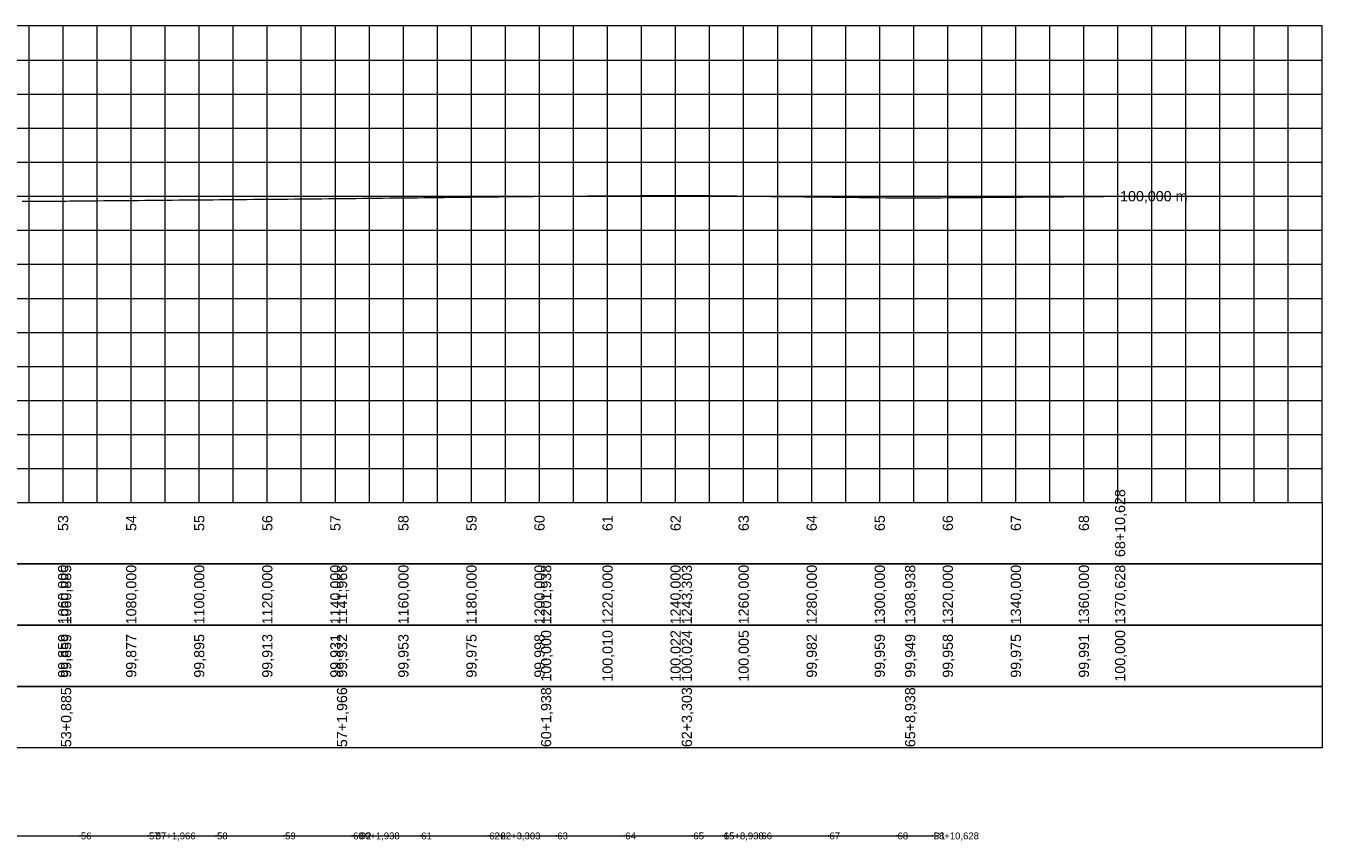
# Model space of a CAD drawing. Header units: inches. Extents: x 3580 to 5114, y 9998 to 10245.
# Tile 4 of 4: x 4733 to 5114, y 9998 to 10238. Entities that reach past the tile are written whole.
import ezdxf
from ezdxf.enums import TextEntityAlignment as Align

# ---------------------------------------------------------------- set-up
doc = ezdxf.new("R2010")
doc.units = ezdxf.units.IN
doc.header["$MEASUREMENT"] = 0
doc.header["$PDMODE"] = 34
doc.header["$PDSIZE"] = 0.2
doc.layers.get('0').update_dxf_attribs({"lineweight": 0})
doc.styles.add('$PF_GREIDE', font='arial.ttf')
doc.styles.get("Standard").update_dxf_attribs({"font": 'arial.ttf'})

# ---------------------------------------------------------------- blocks, each defined once
blk = doc.blocks.new('$VIAS_PERFLONG_PERFIL0')
at = {"color": 36}
for p, q in [((1100, 0), (1100, 140)), ((1150, 0), (1150, 140)), ((1200, 0), (1200, 140)), ((1250, 0), (1250, 140)), ((1300, 0), (1300, 140)), ((1350, 0), (1350, 140)), ((1400, 0), (1400, 140)), ((1450, 0), (1450, 140)), ((0, 100), (1480, 100)), ((0, 50), (1480, 50))]:
    blk.add_line(p, q, dxfattribs=at)
at = {"color": 30}
for p, q in [((1110, 0), (1110, 140)), ((1120, 0), (1120, 140)), ((1130, 0), (1130, 140)), ((1140, 0), (1140, 140)), ((1160, 0), (1160, 140)), ((1170, 0), (1170, 140)), ((1180, 0), (1180, 140)), ((1190, 0), (1190, 140)), ((1210, 0), (1210, 140)), ((1220, 0), (1220, 140)), ((1230, 0), (1230, 140)), ((1240, 0), (1240, 140)), ((1260, 0), (1260, 140)), ((1270, 0), (1270, 140)), ((1280, 0), (1280, 140)), ((1290, 0), (1290, 140)), ((1310, 0), (1310, 140)), ((1320, 0), (1320, 140)), ((1330, 0), (1330, 140)), ((1340, 0), (1340, 140)), ((1360, 0), (1360, 140)), ((1370, 0), (1370, 140)), ((1380, 0), (1380, 140)), ((1390, 0), (1390, 140)), ((1410, 0), (1410, 140)), ((1420, 0), (1420, 140)), ((1430, 0), (1430, 140)), ((1440, 0), (1440, 140)), ((1460, 0), (1460, 140)), ((1470, 0), (1470, 140)), ((0, 130), (1480, 130)), ((0, 120), (1480, 120)), ((0, 110), (1480, 110)), ((0, 90), (1480, 90)), ((0, 80), (1480, 80)), ((0, 70), (1480, 70)), ((0, 60), (1480, 60)), ((0, 40), (1480, 40)), ((0, 30), (1480, 30)), ((0, 20), (1480, 20)), ((0, 10), (1480, 10))]:
    blk.add_line(p, q, dxfattribs=at)
at = {"color": 36, "linetype": 'Continuous'}
for points in [[(0, 0), (1480, 0), (1480, 140), (0, 140)], [(0, 0), (1480, 0), (1480, -18), (0, -18)], [(0, -18), (1480, -18), (1480, -36), (0, -36)], [(0, -36), (1480, -36), (1480, -54), (0, -54)], [(0, -54), (1480, -54), (1480, -72), (0, -72)]]:
    blk.add_lwpolyline(points, close=True, dxfattribs=at)
at = {"color": 5, "linetype": 'Continuous'}
blk.add_lwpolyline([(1098, 88.52), (1100, 88.53), (1102, 88.54), (1104, 88.55), (1106, 88.57), (1108, 88.58), (1110, 88.59), (1110.88, 88.59), (1112, 88.61), (1114, 88.62), (1116, 88.64), (1118, 88.66), (1120, 88.68), (1122, 88.7), (1124, 88.71), (1126, 88.73), (1128, 88.75), (1130, 88.77), (1132, 88.78), (1134, 88.8), (1136, 88.82), (1138, 88.84), (1140, 88.86), (1142, 88.87), (1144, 88.89), (1146, 88.91), (1148, 88.93), (1150, 88.95), (1152, 88.96), (1154, 88.98), (1156, 89), (1158, 89.02), (1160, 89.04), (1162, 89.05), (1164, 89.07), (1166, 89.09), (1168, 89.11), (1170, 89.13), (1172, 89.14), (1174, 89.16), (1176, 89.18), (1178, 89.2), (1180, 89.22), (1182, 89.23), (1184, 89.25), (1186, 89.27), (1188, 89.29), (1190, 89.31), (1191.97, 89.32), (1192, 89.32), (1194, 89.35), (1196, 89.37), (1198, 89.39), (1200, 89.42), (1202, 89.44), (1204, 89.46), (1206, 89.48), (1208, 89.51), (1210, 89.53), (1212, 89.55), (1214, 89.57), (1216, 89.6), (1218, 89.62), (1220, 89.64), (1222, 89.66), (1224, 89.69), (1226, 89.71), (1228, 89.73), (1230, 89.75), (1232, 89.78), (1234, 89.8), (1236, 89.82), (1238, 89.84), (1240, 89.87), (1242, 89.89), (1244, 89.91), (1246, 89.93), (1248, 89.96), (1250, 89.98), (1251.94, 90), (1252, 90), (1254, 90.01), (1256, 90.02), (1258, 90.04), (1260, 90.05), (1262, 90.06), (1264, 90.07), (1266, 90.08), (1268, 90.09), (1270, 90.1), (1272, 90.12), (1274, 90.13), (1276, 90.14), (1278, 90.15), (1280, 90.16), (1282, 90.17), (1284, 90.19), (1286, 90.2), (1288, 90.21), (1290, 90.22), (1292, 90.23), (1293.3, 90.24), (1294, 90.23), (1296, 90.21), (1298, 90.19), (1300, 90.16), (1302, 90.14), (1304, 90.12), (1306, 90.09), (1308, 90.07), (1310, 90.05), (1312, 90.03), (1314, 90), (1316, 89.98), (1318, 89.96), (1320, 89.93), (1322, 89.91), (1324, 89.89), (1326, 89.87), (1328, 89.84), (1330, 89.82), (1332, 89.8), (1334, 89.78), (1336, 89.75), (1338, 89.73), (1340, 89.71), (1342, 89.68), (1344, 89.66), (1346, 89.64), (1348, 89.62), (1350, 89.59), (1352, 89.57), (1354, 89.55), (1356, 89.52), (1358, 89.5), (1358.94, 89.49), (1360, 89.5), (1362, 89.52), (1364, 89.53), (1366, 89.55), (1368, 89.57), (1370, 89.58), (1372, 89.6), (1374, 89.61), (1376, 89.63), (1378, 89.65), (1380, 89.66), (1382, 89.68), (1384, 89.7), (1386, 89.71), (1388, 89.73), (1390, 89.75), (1392, 89.76), (1394, 89.78), (1396, 89.8), (1398, 89.81), (1400, 89.83), (1402, 89.85), (1404, 89.86), (1406, 89.88), (1408, 89.9), (1410, 89.91), (1412, 89.93), (1414, 89.95), (1416, 89.96), (1418, 89.98), (1420, 89.99), (1420.63, 90)], dxfattribs=at)
at = {"color": 7, "linetype": 'Continuous', "style": '$PF_GREIDE'}
blk.add_text('100,000 m', height=3, dxfattribs=at).set_placement((1420.63, 90), align=Align.MIDDLE_LEFT)
for s, p in [('68+10,628', (1420.63, -6)), ('53', (1110, -6)), ('54', (1130, -6)), ('55', (1150, -6)), ('56', (1170, -6)), ('57', (1190, -6)), ('58', (1210, -6)), ('59', (1230, -6)), ('60', (1250, -6)), ('61', (1270, -6)), ('62', (1290, -6)), ('63', (1310, -6)), ('64', (1330, -6)), ('65', (1350, -6)), ('66', (1370, -6)), ('67', (1390, -6)), ('68', (1410, -6)), ('1060,000', (1110, -27)), ('1060,885', (1110.88, -27)), ('1080,000', (1130, -27)), ('1100,000', (1150, -27)), ('1120,000', (1170, -27)), ('1140,000', (1190, -27)), ('1141,966', (1191.97, -27)), ('1160,000', (1210, -27)), ('1180,000', (1230, -27)), ('1200,000', (1250, -27)), ('1201,938', (1251.94, -27)), ('1220,000', (1270, -27)), ('1240,000', (1290, -27)), ('1243,303', (1293.3, -27)), ('1260,000', (1310, -27)), ('1280,000', (1330, -27)), ('1300,000', (1350, -27)), ('1308,938', (1358.94, -27)), ('1320,000', (1370, -27)), ('1340,000', (1390, -27)), ('1360,000', (1410, -27)), ('1370,628', (1420.63, -27)), ('100,000', (1251.94, -45)), ('100,010', (1270, -45)), ('100,022', (1290, -45)), ('100,024', (1293.3, -45)), ('100,005', (1310, -45)), ('100,000', (1420.63, -45)), ('99,859', (1110, -45)), ('99,859', (1110.88, -45)), ('99,877', (1130, -45)), ('99,895', (1150, -45)), ('99,913', (1170, -45)), ('99,931', (1190, -45)), ('99,932', (1191.97, -45)), ('99,953', (1210, -45)), ('99,975', (1230, -45)), ('99,998', (1250, -45)), ('99,982', (1330, -45)), ('99,959', (1350, -45)), ('99,949', (1358.94, -45)), ('99,958', (1370, -45)), ('99,975', (1390, -45)), ('99,991', (1410, -45)), ('53+0,885', (1110.88, -63)), ('57+1,966', (1191.97, -63)), ('60+1,938', (1251.94, -63)), ('62+3,303', (1293.3, -63)), ('65+8,938', (1358.94, -63))]:
    blk.add_text(s, height=3, rotation=90, dxfattribs=at).set_placement(p, align=Align.MIDDLE_CENTER)

msp = doc.modelspace()

# ---------------------------------------------------------------- linework, layer by layer
msp.add_lwpolyline([(3629.37, 10000), (3633.42, 10000), (3639.99, 10000), (3730.31, 10000), (3891.22, 10000), (3934.99, 10000), (4011.5, 10000), (4076.65, 10000), (4135.75, 10000), (4190.95, 10000), (4367.38, 10000), (4425.29, 10000), (4496.99, 10000), (4564.31, 10000), (4627.2, 10000), (4690.26, 10000), (4771.34, 10000), (4831.31, 10000), (4872.68, 10000), (4938.31, 10000), (5000, 10000)])
at = {"lineweight": 0}
for p in [(4749.37, 10000), (4769.37, 10000), (4771.34, 10000), (4771.34, 10000), (4789.37, 10000), (4809.37, 10000), (4829.37, 10000), (4831.31, 10000), (4831.31, 10000), (4849.37, 10000), (4869.37, 10000), (4872.68, 10000), (4872.68, 10000), (4889.37, 10000), (4909.37, 10000), (4929.37, 10000), (4938.31, 10000), (4938.31, 10000), (4949.37, 10000), (4969.37, 10000), (4989.37, 10000), (5000, 10000), (5000, 10000)]:
    msp.add_point(p, dxfattribs=at)

# ---------------------------------------------------------------- block references
msp.add_blockref('$VIAS_PERFLONG_PERFIL0', (3634.38, 10097.86))

# ---------------------------------------------------------------- texts
for s, p in [('56', (4749.61, 10000)), ('57', (4769.61, 10000)), ('57+1,966', (4771.58, 10000)), ('3', (4771.58, 10000)), ('58', (4789.61, 10000)), ('59', (4809.61, 10000)), ('60', (4829.61, 10000)), ('60+1,938', (4831.55, 10000)), ('P2', (4831.55, 10000)), ('61', (4849.61, 10000)), ('62', (4869.61, 10000)), ('2', (4872.92, 10000)), ('62+3,303', (4872.92, 10000)), ('63', (4889.61, 10000)), ('64', (4909.61, 10000)), ('65', (4929.61, 10000)), ('65+8,938', (4938.55, 10000)), ('1', (4938.55, 10000)), ('66', (4949.61, 10000)), ('67', (4969.61, 10000)), ('68', (4989.61, 10000)), ('68+10,628', (5000.24, 10000)), ('P1', (5000.24, 10000))]:
    msp.add_text(s, height=2, dxfattribs=at).set_placement(p, align=Align.MIDDLE_LEFT)

doc.saveas('drawing.dxf')
